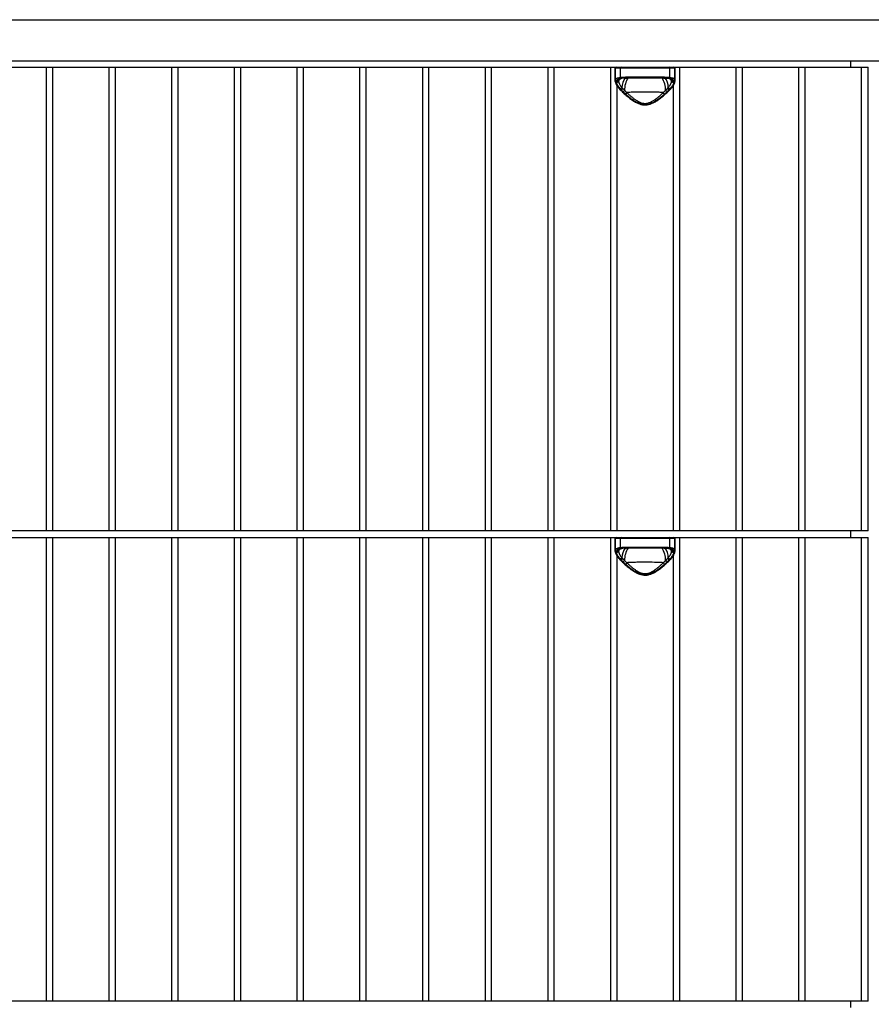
# Model space of a CAD drawing. Header units: millimetres. Extents: x -789 to 789, y -550 to 350.
# Tile 3 of 6: x -395 to 0, y -106 to 350. Entities that reach past the tile are written whole.
import ezdxf

# ---------------------------------------------------------------- set-up
doc = ezdxf.new("R2010")
doc.units = ezdxf.units.MM

msp = doc.modelspace()

# ---------------------------------------------------------------- linework, layer by layer
at = {"color": 7, "linetype": 'Continuous', "lineweight": 25}
for p, q in [((-789.02, 350), (789.02, 350)), ((-789.02, 331), (789.02, 331)), ((-9.5, 328), (-9.5, 331)), ((-789.02, 328), (-1.5, 328)), ((-382.1, 113.33), (-382.1, 328)), ((-379.38, 328), (-379.38, 113.33)), ((-353.05, 113.33), (-353.05, 328)), ((-350.33, 328), (-350.33, 113.33)), ((-324.01, 113.33), (-324.01, 328)), ((-321.28, 328), (-321.28, 113.33)), ((-294.96, 113.33), (-294.96, 328)), ((-292.24, 328), (-292.24, 113.33)), ((-265.91, 113.33), (-265.91, 328)), ((-263.19, 328), (-263.19, 113.33)), ((-236.87, 113.33), (-236.87, 328)), ((-234.15, 328), (-234.15, 113.33)), ((-207.82, 113.33), (-207.82, 328)), ((-205.1, 328), (-205.1, 113.33)), ((-178.78, 113.33), (-178.78, 328)), ((-176.05, 328), (-176.05, 113.33)), ((-149.73, 113.33), (-149.73, 328)), ((-147.01, 328), (-147.01, 113.33)), ((-120.68, 113.33), (-120.68, 328)), ((-118.65, 327.5), (-118.65, 321.7)), ((-90.95, 327.5), (-118.65, 327.5)), ((-118.63, 322.01), (-118.63, 327.5)), ((-116.3, 327.5), (-116.3, 323.33)), ((-93.3, 323.33), (-93.3, 327.5)), ((-90.97, 327.5), (-90.97, 322.01)), ((-90.95, 321.7), (-90.95, 327.5)), ((-88.92, 328), (-88.92, 113.33)), ((-62.59, 113.33), (-62.59, 328)), ((-59.87, 328), (-59.87, 113.33)), ((-33.55, 113.33), (-33.55, 328)), ((-30.82, 328), (-30.82, 113.33)), ((-4.5, 113.33), (-4.5, 328)), ((-1.5, 113.33), (-1.5, 328)), ((-117.96, 319.66), (-117.96, 113.33)), ((-113.86, 322.97), (-113.44, 322.99)), ((-112.87, 323.5), (-96.73, 323.5)), ((-96.98, 323), (-112.62, 323)), ((-96.16, 322.99), (-94.02, 322.87)), ((-91.64, 113.33), (-91.64, 319.67)), ((-116.28, 317.53), (-116.29, 317.53)), ((-93.32, 317.53), (-93.32, 317.53)), ((-1.5, 113.33), (-789.02, 113.33)), ((-789.02, 110.33), (-1.5, 110.33)), ((-382.1, -104.33), (-382.1, 110.33)), ((-379.38, 110.33), (-379.38, -104.33)), ((-353.05, -104.33), (-353.05, 110.33)), ((-350.33, 110.33), (-350.33, -104.33)), ((-324.01, -104.33), (-324.01, 110.33)), ((-321.28, 110.33), (-321.28, -104.33)), ((-294.96, -104.33), (-294.96, 110.33)), ((-292.24, 110.33), (-292.24, -104.33)), ((-265.91, -104.33), (-265.91, 110.33)), ((-263.19, 110.33), (-263.19, -104.33)), ((-236.87, -104.33), (-236.87, 110.33)), ((-234.15, 110.33), (-234.15, -104.33)), ((-207.82, -104.33), (-207.82, 110.33)), ((-205.1, 110.33), (-205.1, -104.33)), ((-178.78, -104.33), (-178.78, 110.33)), ((-176.05, 110.33), (-176.05, -104.33)), ((-149.73, -104.33), (-149.73, 110.33)), ((-147.01, 110.33), (-147.01, -104.33)), ((-120.68, -104.33), (-120.68, 110.33)), ((-118.65, 109.83), (-118.65, 104.03)), ((-90.95, 109.83), (-118.65, 109.83)), ((-118.63, 104.34), (-118.63, 109.83)), ((-116.3, 109.83), (-116.3, 105.66)), ((-93.3, 105.66), (-93.3, 109.83)), ((-90.97, 109.83), (-90.97, 104.34)), ((-90.95, 104.03), (-90.95, 109.83)), ((-88.92, 110.33), (-88.92, -104.33)), ((-62.59, -104.33), (-62.59, 110.33)), ((-59.87, 110.33), (-59.87, -104.33)), ((-33.55, -104.33), (-33.55, 110.33)), ((-30.82, 110.33), (-30.82, -104.33)), ((-9.5, 110.33), (-9.5, 113.33)), ((-4.5, -104.33), (-4.5, 110.33)), ((-1.5, -104.33), (-1.5, 110.33)), ((-113.86, 105.3), (-113.44, 105.33)), ((-112.87, 105.83), (-96.73, 105.83)), ((-96.98, 105.33), (-112.62, 105.33)), ((-96.16, 105.33), (-94.02, 105.21)), ((-117.96, 101.99), (-117.96, -104.33)), ((-91.64, -104.33), (-91.64, 102.01)), ((-116.28, 99.86), (-116.29, 99.87)), ((-93.32, 99.86), (-93.32, 99.86)), ((-1.5, -104.33), (-789.02, -104.33)), ((-9.5, -107.33), (-9.5, -104.33))]:
    msp.add_line(p, q, dxfattribs=at)
at = {"color": 8, "linetype": 'Continuous', "lineweight": 25}
for p, q in [((-116.14, 322.79), (-116.97, 322.19)), ((-116.46, 322.66), (-116.97, 322.19)), ((-115.94, 322.83), (-115.74, 322.86)), ((-94.02, 322.88), (-93.73, 322.84)), ((-93.85, 322.86), (-93.66, 322.83)), ((-92.63, 322.19), (-93.46, 322.79)), ((-92.63, 322.19), (-93.14, 322.66)), ((-116.14, 105.13), (-116.97, 104.52)), ((-116.46, 104.99), (-116.97, 104.52)), ((-115.94, 105.17), (-115.74, 105.2)), ((-94.02, 105.22), (-93.73, 105.18)), ((-93.85, 105.2), (-93.66, 105.17)), ((-92.63, 104.52), (-93.46, 105.13)), ((-92.63, 104.52), (-93.14, 104.99))]:
    msp.add_line(p, q, dxfattribs=at)
at = {"color": 7, "linetype": 'Continuous', "lineweight": 25, "flags": 128}
for points in [[(-112.87, 323.5), (-112.87, 323.4), (-112.85, 323.31), (-112.83, 323.22), (-112.8, 323.15), (-112.76, 323.08), (-112.71, 323.04), (-112.67, 323.01), (-112.62, 323)], [(-96.73, 323.5), (-96.73, 323.4), (-96.75, 323.31), (-96.77, 323.22), (-96.8, 323.15), (-96.84, 323.08), (-96.89, 323.04), (-96.93, 323.01), (-96.98, 323)], [(-112.87, 105.83), (-112.87, 105.74), (-112.85, 105.64), (-112.83, 105.56), (-112.8, 105.48), (-112.76, 105.42), (-112.71, 105.37), (-112.67, 105.34), (-112.62, 105.33)], [(-96.73, 105.83), (-96.73, 105.74), (-96.75, 105.64), (-96.77, 105.56), (-96.8, 105.48), (-96.84, 105.42), (-96.89, 105.37), (-96.93, 105.34), (-96.98, 105.33)]]:
    msp.add_lwpolyline(points, dxfattribs=at)
at = {"color": 7, "linetype": 'Continuous', "lineweight": 25}
for centre, radius, start, end in [((-118.15, 327.5), 0.5, 90, 180), ((-118.13, 327.5), 0.5, 90.0513, 180.0512), ((-115.86, 327.56), 0.448, 100.5434, 187.6171), ((-93.74, 327.56), 0.448, 352.3829, 79.4566), ((-91.47, 327.5), 0.5, 359.9488, 89.9487), ((-91.45, 327.5), 0.5, 0, 90), ((-118.13, 322.04), 0.495, 183.6773, 270.5461), ((-118.17, 321.4), 0.462, 181.4217, 274.6777), ((-115.8, 323.31), 0.5, 178.2445, 254.0511), ((-93.8, 323.31), 0.5, 285.9489, 1.7555), ((-91.47, 322.04), 0.495, 269.4539, 356.3227), ((-91.43, 321.4), 0.462, 265.3223, 358.5783), ((-118.15, 109.83), 0.5, 90, 180), ((-118.13, 109.83), 0.5, 90.0513, 180.0512), ((-115.86, 109.89), 0.448, 100.5434, 187.6171), ((-93.74, 109.89), 0.448, 352.3829, 79.4566), ((-91.47, 109.83), 0.5, 359.9488, 89.9487), ((-91.45, 109.83), 0.5, 0, 90), ((-115.8, 105.65), 0.5, 178.2445, 254.0511), ((-93.8, 105.65), 0.5, 285.9489, 1.7555), ((-118.13, 104.37), 0.495, 183.6773, 270.5461), ((-118.17, 103.74), 0.462, 181.4217, 274.6777), ((-91.47, 104.37), 0.495, 269.4539, 356.3227), ((-91.43, 103.74), 0.462, 265.3223, 358.5783)]:
    msp.add_arc(centre, radius, start, end, dxfattribs=at)
at = {"color": 8, "linetype": 'Continuous', "lineweight": 25}
for centre, radius, start, end in [((-112.29, 318.01), 6.04, 126.3181, 142.0946), ((-107.85, 318.46), 7.71, 143.5326, 179.1941), ((-104.95, 317.75), 9.34, 145.4309, 182.796), ((-104.65, 317.75), 9.34, 357.2017, 34.5687), ((-101.48, 318.54), 7.44, 0.2324, 38.17), ((-97.32, 318.01), 6.05, 37.9135, 52.9713), ((-116.11, 317.79), 0.317, 236.9525, 302.7419), ((-93.49, 317.8), 0.32, 237.4126, 301.7921), ((-112.3, 100.36), 6.02, 125.3578, 142.1045), ((-107.85, 100.79), 7.71, 143.5326, 179.1941), ((-104.95, 100.08), 9.34, 145.4309, 182.796), ((-104.65, 100.08), 9.34, 357.2017, 34.5687), ((-101.48, 100.87), 7.44, 0.2324, 38.17), ((-97.32, 100.34), 6.05, 37.9135, 52.9713), ((-116.11, 100.13), 0.317, 236.9525, 302.7419), ((-93.49, 100.13), 0.32, 237.4126, 301.7921)]:
    msp.add_arc(centre, radius, start, end, dxfattribs=at)
at = {"color": 7, "linetype": 'Continuous', "lineweight": 25}
for points in [[(-118.63, 321.39), (-118.66, 321.62), (-118.66, 321.82), (-118.63, 322.01)], [(-118.13, 321.54), (-118.14, 321.46), (-118.15, 321.37), (-118.15, 321.28)], [(-118.15, 321.28), (-118.15, 321.17), (-118.14, 321.06), (-118.13, 320.94)], [(-118.05, 321.82), (-118.09, 321.73), (-118.11, 321.64), (-118.13, 321.54)], [(-116.97, 322.19), (-116.99, 322.11), (-117.01, 322.03), (-117.03, 321.95)], [(-116.3, 323.33), (-115.29, 323.46), (-114.14, 323.5), (-112.87, 323.5)], [(-115.87, 322.84), (-115.89, 322.84), (-115.92, 322.84), (-115.94, 322.83)], [(-112.62, 323), (-113.82, 323), (-114.9, 322.97), (-115.87, 322.84)], [(-93.73, 322.84), (-94.7, 322.97), (-95.78, 323), (-96.98, 323)], [(-96.73, 323.5), (-95.46, 323.5), (-94.31, 323.46), (-93.3, 323.33)], [(-93.66, 322.83), (-93.68, 322.84), (-93.7, 322.84), (-93.73, 322.84)], [(-92.57, 321.95), (-92.58, 322.03), (-92.6, 322.11), (-92.63, 322.19)], [(-91.47, 321.54), (-91.49, 321.64), (-91.51, 321.73), (-91.55, 321.82)], [(-91.45, 321.28), (-91.45, 321.37), (-91.46, 321.46), (-91.47, 321.54)], [(-91.47, 320.94), (-91.46, 321.06), (-91.45, 321.17), (-91.45, 321.28)], [(-90.97, 322.01), (-90.94, 321.82), (-90.94, 321.62), (-90.97, 321.39)], [(-116.33, 317.92), (-116.04, 318.1), (-115.78, 318.33), (-115.56, 318.57)], [(-116.33, 317.92), (-116.2, 317.79), (-116.07, 317.66), (-115.94, 317.53)], [(-115.94, 317.53), (-115.65, 317.72), (-115.38, 317.94), (-115.17, 318.18)], [(-115.94, 317.53), (-115.63, 317.23), (-115.31, 316.92), (-114.97, 316.61)], [(-114.97, 316.61), (-114.71, 316.82), (-114.47, 317.05), (-114.28, 317.29)], [(-114.97, 316.61), (-114.59, 316.26), (-114.19, 315.89), (-113.77, 315.53)], [(-113.77, 315.53), (-113.57, 315.77), (-113.38, 316.03), (-113.24, 316.29)], [(-95.83, 315.53), (-96.03, 315.77), (-96.21, 316.03), (-96.36, 316.29)], [(-95.83, 315.53), (-95.41, 315.89), (-95.01, 316.26), (-94.63, 316.61)], [(-94.63, 316.61), (-94.89, 316.82), (-95.13, 317.05), (-95.32, 317.29)], [(-94.63, 316.61), (-94.29, 316.92), (-93.97, 317.23), (-93.66, 317.53)], [(-94.43, 318.18), (-94.21, 317.94), (-93.95, 317.72), (-93.66, 317.53)], [(-94.04, 318.57), (-93.82, 318.33), (-93.55, 318.1), (-93.27, 317.92)], [(-93.66, 317.53), (-93.53, 317.66), (-93.4, 317.79), (-93.27, 317.92)], [(-116.3, 105.66), (-115.29, 105.8), (-114.14, 105.83), (-112.87, 105.83)], [(-115.87, 105.18), (-115.89, 105.17), (-115.92, 105.17), (-115.94, 105.17)], [(-112.62, 105.33), (-113.82, 105.33), (-114.9, 105.3), (-115.87, 105.18)], [(-93.73, 105.18), (-94.7, 105.3), (-95.78, 105.33), (-96.98, 105.33)], [(-96.73, 105.83), (-95.46, 105.83), (-94.31, 105.8), (-93.3, 105.66)], [(-93.66, 105.17), (-93.68, 105.17), (-93.7, 105.17), (-93.73, 105.18)], [(-118.63, 103.73), (-118.66, 103.95), (-118.66, 104.15), (-118.63, 104.34)], [(-118.13, 103.88), (-118.14, 103.79), (-118.15, 103.71), (-118.15, 103.61)], [(-118.15, 103.61), (-118.15, 103.51), (-118.14, 103.39), (-118.13, 103.28)], [(-118.05, 104.15), (-118.09, 104.06), (-118.11, 103.97), (-118.13, 103.88)], [(-116.97, 104.52), (-116.99, 104.45), (-117.01, 104.37), (-117.03, 104.28)], [(-116.33, 100.26), (-116.04, 100.44), (-115.78, 100.66), (-115.56, 100.9)], [(-115.94, 99.86), (-115.65, 100.05), (-115.38, 100.28), (-115.17, 100.52)], [(-94.43, 100.52), (-94.21, 100.28), (-93.95, 100.05), (-93.66, 99.86)], [(-94.04, 100.9), (-93.82, 100.66), (-93.55, 100.44), (-93.27, 100.26)], [(-92.57, 104.28), (-92.58, 104.37), (-92.6, 104.45), (-92.63, 104.52)], [(-91.47, 103.88), (-91.49, 103.97), (-91.51, 104.06), (-91.55, 104.15)], [(-91.45, 103.61), (-91.45, 103.71), (-91.46, 103.79), (-91.47, 103.88)], [(-91.47, 103.28), (-91.46, 103.39), (-91.45, 103.51), (-91.45, 103.61)], [(-90.97, 104.34), (-90.94, 104.15), (-90.94, 103.95), (-90.97, 103.73)], [(-116.33, 100.26), (-116.2, 100.13), (-116.07, 99.99), (-115.94, 99.86)], [(-115.94, 99.86), (-115.63, 99.56), (-115.31, 99.26), (-114.97, 98.95)], [(-114.97, 98.95), (-114.71, 99.15), (-114.47, 99.38), (-114.28, 99.62)], [(-114.97, 98.95), (-114.59, 98.59), (-114.19, 98.23), (-113.77, 97.86)], [(-113.77, 97.86), (-113.57, 98.1), (-113.38, 98.37), (-113.24, 98.62)], [(-95.83, 97.86), (-96.03, 98.1), (-96.21, 98.37), (-96.36, 98.62)], [(-95.83, 97.86), (-95.41, 98.23), (-95.01, 98.59), (-94.63, 98.95)], [(-94.63, 98.95), (-94.89, 99.15), (-95.13, 99.38), (-95.32, 99.62)], [(-94.63, 98.95), (-94.29, 99.25), (-93.97, 99.56), (-93.66, 99.86)], [(-93.66, 99.86), (-93.53, 99.99), (-93.4, 100.13), (-93.27, 100.26)]]:
    msp.add_open_spline(points, degree=3, dxfattribs=at)
for points, knots in [([(-118.63, 322.01), (-118.6, 322.19), (-118.53, 322.35), (-118.36, 322.57), (-118.3, 322.64), (-118.14, 322.77), (-118.05, 322.82), (-117.76, 322.99), (-117.52, 323.08), (-116.97, 323.23), (-116.65, 323.28), (-116.3, 323.33)], [0, 0, 0, 0, 0.25, 0.25, 0.375, 0.375, 0.5, 0.5, 0.75, 0.75, 1, 1, 1, 1]), ([(-118.58, 321.21), (-118.57, 321.1), (-118.53, 320.72), (-118.19, 319.98), (-117.56, 318.97), (-116.89, 318.12), (-116.39, 317.65), (-116.27, 317.54)], [0, 0, 0, 0, 0.0902664, 0.3411788, 0.6191228, 0.9122057, 1, 1, 1, 1]), ([(-118.15, 321.28), (-117.95, 321.31), (-117.75, 321.36), (-117.38, 321.51), (-117.21, 321.61), (-117.05, 321.72)], [0, 0, 0, 0, 0.5, 0.5, 1, 1, 1, 1]), ([(-118.13, 321.54), (-117.93, 321.57), (-117.73, 321.61), (-117.36, 321.75), (-117.19, 321.84), (-117.03, 321.95)], [0, 0, 0, 0, 0.5, 0.5, 1, 1, 1, 1]), ([(-118.13, 320.94), (-117.93, 320.98), (-117.74, 321.04), (-117.38, 321.2), (-117.21, 321.3), (-117.06, 321.42)], [0, 0, 0, 0, 0.5, 0.5, 1, 1, 1, 1]), ([(-118.13, 320.94), (-118.1, 320.73), (-118.04, 320.5), (-117.85, 320.03), (-117.72, 319.77), (-117.25, 319), (-116.84, 318.47), (-116.33, 317.92)], [0, 0, 0, 0, 0.25, 0.25, 0.5, 0.5, 1, 1, 1, 1]), ([(-115.94, 322.83), (-116.22, 322.8), (-116.49, 322.75), (-116.95, 322.63), (-117.16, 322.56), (-117.51, 322.39), (-117.67, 322.3), (-117.9, 322.08), (-117.99, 321.95), (-118.05, 321.82)], [0, 0, 0, 0, 0.25, 0.25, 0.5, 0.5, 0.75, 0.75, 1, 1, 1, 1]), ([(-116.97, 322.19), (-117.13, 322.09), (-117.3, 322), (-117.66, 321.87), (-117.86, 321.83), (-118.05, 321.82)], [0, 0, 0, 0, 0.5, 0.5, 1, 1, 1, 1]), ([(-117.05, 321.72), (-117.05, 321.69), (-117.06, 321.62), (-117.06, 321.52), (-117.06, 321.45), (-117.06, 321.42)], [0, 0, 0, 0, 0.336258, 0.669308, 1, 1, 1, 1]), ([(-117.06, 321.42), (-117.05, 321.38), (-117.05, 321.29), (-117.02, 321.16), (-116.99, 321.03), (-116.96, 320.89), (-116.91, 320.74), (-116.85, 320.59), (-116.78, 320.43), (-116.7, 320.26), (-116.59, 320.04), (-116.41, 319.74), (-116.19, 319.4), (-115.98, 319.09), (-115.78, 318.83), (-115.63, 318.66), (-115.56, 318.57)], [0, 0, 0, 0, 0.051698, 0.104309, 0.157789, 0.21216, 0.267479, 0.323834, 0.381334, 0.440107, 0.500308, 0.616495, 0.750531, 0.831989, 0.91478, 1, 1, 1, 1]), ([(-117.03, 321.95), (-117.03, 321.91), (-117.04, 321.84), (-117.05, 321.76), (-117.05, 321.72)], [0, 0, 0, 0, 0.500711, 1, 1, 1, 1]), ([(-116.52, 322.68), (-116.43, 322.72), (-116.26, 322.79), (-115.85, 322.84), (-115.63, 322.86)], [0, 0, 0, 0, 0.488595, 1, 1, 1, 1]), ([(-94.04, 318.57), (-94, 318.62), (-93.89, 318.75), (-93.69, 319.01), (-93.43, 319.36), (-93.18, 319.74), (-92.98, 320.09), (-92.83, 320.4), (-92.71, 320.68), (-92.62, 320.95), (-92.56, 321.19), (-92.55, 321.34), (-92.54, 321.42)], [0, 0, 0, 0, 0.045115, 0.125248, 0.250657, 0.386181, 0.502854, 0.609308, 0.711663, 0.810632, 0.9067, 1, 1, 1, 1]), ([(-93.96, 322.86), (-93.75, 322.84), (-93.34, 322.79), (-93.17, 322.72), (-93.08, 322.68)], [0, 0, 0, 0, 0.5097871, 1, 1, 1, 1]), ([(-91.55, 321.82), (-91.61, 321.95), (-91.7, 322.08), (-91.93, 322.3), (-92.08, 322.39), (-92.62, 322.65), (-93.09, 322.76), (-93.66, 322.83)], [0, 0, 0, 0, 0.25, 0.25, 0.5, 0.5, 1, 1, 1, 1]), ([(-93.33, 317.54), (-93.14, 317.73), (-92.56, 318.3), (-91.83, 319.25), (-91.26, 320.29), (-90.99, 320.97), (-90.99, 321.3), (-90.99, 321.33)], [0, 0, 0, 0, 0.149467, 0.435469, 0.723503, 0.970738, 1, 1, 1, 1]), ([(-93.3, 323.33), (-92.95, 323.28), (-92.63, 323.23), (-92.22, 323.12), (-92.09, 323.08), (-91.85, 322.98), (-91.74, 322.93), (-91.45, 322.77), (-91.29, 322.64), (-91.07, 322.36), (-91, 322.19), (-90.97, 322.01)], [0, 0, 0, 0, 0.25, 0.25, 0.375, 0.375, 0.5, 0.5, 0.75, 0.75, 1, 1, 1, 1]), ([(-93.27, 317.92), (-93.02, 318.2), (-92.78, 318.47), (-92.37, 319), (-92.18, 319.27), (-91.72, 320.04), (-91.52, 320.52), (-91.47, 320.94)], [0, 0, 0, 0, 0.25, 0.25, 0.5, 0.5, 1, 1, 1, 1]), ([(-91.55, 321.82), (-91.74, 321.83), (-91.93, 321.87), (-92.3, 322), (-92.47, 322.09), (-92.63, 322.19)], [0, 0, 0, 0, 0.5, 0.5, 1, 1, 1, 1]), ([(-92.55, 321.72), (-92.55, 321.76), (-92.55, 321.84), (-92.57, 321.91), (-92.57, 321.95)], [0, 0, 0, 0, 0.497284, 1, 1, 1, 1]), ([(-92.57, 321.95), (-92.41, 321.84), (-92.24, 321.75), (-91.87, 321.61), (-91.67, 321.57), (-91.47, 321.54)], [0, 0, 0, 0, 0.5, 0.5, 1, 1, 1, 1]), ([(-92.54, 321.42), (-92.54, 321.47), (-92.53, 321.57), (-92.54, 321.67), (-92.55, 321.72)], [0, 0, 0, 0, 0.496775, 1, 1, 1, 1]), ([(-92.55, 321.72), (-92.39, 321.61), (-92.22, 321.51), (-91.85, 321.36), (-91.65, 321.31), (-91.45, 321.28)], [0, 0, 0, 0, 0.5, 0.5, 1, 1, 1, 1]), ([(-92.54, 321.42), (-92.39, 321.3), (-92.22, 321.2), (-91.86, 321.04), (-91.67, 320.98), (-91.47, 320.94)], [0, 0, 0, 0, 0.5, 0.5, 1, 1, 1, 1]), ([(-116.29, 317.53), (-115.81, 317.07), (-114.82, 316.1), (-113.16, 314.63), (-111.44, 313.23), (-109.78, 312.11), (-108.23, 311.29), (-106.79, 310.76), (-105.34, 310.5), (-103.89, 310.53), (-102.46, 310.87), (-101.05, 311.44), (-99.6, 312.26), (-98.04, 313.34), (-96.37, 314.67), (-94.75, 316.12), (-93.78, 317.08), (-93.32, 317.53)], [0, 0, 0, 0, 0.081505, 0.171046, 0.251975, 0.324057, 0.382853, 0.433586, 0.481019, 0.531459, 0.579224, 0.629669, 0.686694, 0.753154, 0.830942, 0.919527, 1, 1, 1, 1]), ([(-115.56, 318.57), (-115.49, 318.51), (-115.36, 318.38), (-115.23, 318.25), (-115.17, 318.18)], [0, 0, 0, 0, 0.5040159, 1, 1, 1, 1]), ([(-115.17, 318.18), (-115.09, 318.11), (-114.94, 317.95), (-114.71, 317.72), (-114.49, 317.5), (-114.35, 317.36), (-114.28, 317.29)], [0, 0, 0, 0, 0.270812, 0.527619, 0.770654, 1, 1, 1, 1]), ([(-114.28, 317.29), (-114.23, 317.23), (-114.12, 317.1), (-113.96, 316.93), (-113.77, 316.73), (-113.53, 316.52), (-113.34, 316.37), (-113.24, 316.29)], [0, 0, 0, 0, 0.172628, 0.339188, 0.4998, 0.74967, 1, 1, 1, 1]), ([(-113.77, 315.53), (-113.17, 315), (-112.54, 314.48), (-111.22, 313.46), (-110.53, 312.97), (-109.42, 312.28), (-109.04, 312.06), (-108.25, 311.66), (-107.85, 311.48), (-107.22, 311.25), (-107.01, 311.18), (-106.58, 311.06), (-106.35, 311), (-105.69, 310.87), (-105.24, 310.83), (-104.56, 310.83), (-104.33, 310.84), (-103.88, 310.89), (-103.66, 310.92), (-103, 311.05), (-102.58, 311.18), (-101.74, 311.49), (-101.34, 311.67), (-100.55, 312.07), (-100.17, 312.29), (-99.43, 312.75), (-99.07, 312.99), (-98.37, 313.48), (-98.04, 313.73), (-97.05, 314.49), (-96.42, 315.01), (-95.83, 315.53)], [0, 0, 0, 0, 0.125, 0.125, 0.25, 0.25, 0.3125, 0.3125, 0.375, 0.375, 0.40625, 0.40625, 0.4375, 0.4375, 0.5, 0.5, 0.53125, 0.53125, 0.5625, 0.5625, 0.625, 0.625, 0.6875, 0.6875, 0.75, 0.75, 0.8125, 0.8125, 0.875, 0.875, 1, 1, 1, 1]), ([(-96.36, 316.29), (-96.98, 316.32), (-97.62, 316.35), (-98.63, 316.39), (-98.97, 316.4), (-99.66, 316.42), (-100.02, 316.43), (-101.82, 316.47), (-103.29, 316.48), (-105.17, 316.48), (-105.55, 316.48), (-106.3, 316.48), (-106.67, 316.48), (-107.78, 316.46), (-108.5, 316.45), (-109.58, 316.43), (-109.93, 316.42), (-110.63, 316.4), (-110.97, 316.39), (-111.98, 316.35), (-112.62, 316.32), (-113.24, 316.29)], [0, 0, 0, 0, 0.125, 0.125, 0.1875, 0.1875, 0.25, 0.25, 0.5, 0.5, 0.5625, 0.5625, 0.625, 0.625, 0.75, 0.75, 0.8125, 0.8125, 0.875, 0.875, 1, 1, 1, 1]), ([(-113.24, 316.29), (-113.14, 316.19), (-112.95, 316.01), (-112.7, 315.77), (-112.51, 315.59), (-112.24, 315.34), (-111.89, 315.02), (-111.27, 314.47), (-110.49, 313.81), (-109.48, 313.05), (-108.41, 312.36), (-107.27, 311.78), (-106.06, 311.37), (-104.79, 311.22), (-103.52, 311.38), (-102.31, 311.78), (-101.18, 312.36), (-100.11, 313.06), (-99.1, 313.82), (-98.31, 314.49), (-97.69, 315.03), (-97.28, 315.41), (-96.83, 315.83), (-96.54, 316.11), (-96.36, 316.29)], [0, 0, 0, 0, 0.02271, 0.0410075, 0.0548926, 0.064365, 0.0983381, 0.1281361, 0.1913866, 0.2543129, 0.3171119, 0.3788925, 0.4401567, 0.5005226, 0.5611219, 0.6216346, 0.6835675, 0.7461869, 0.809495, 0.872965, 0.9026407, 0.9364076, 0.9592773, 1, 1, 1, 1]), ([(-96.36, 316.29), (-96.3, 316.34), (-96.17, 316.44), (-95.98, 316.6), (-95.78, 316.79), (-95.55, 317.02), (-95.4, 317.2), (-95.32, 317.29)], [0, 0, 0, 0, 0.166526, 0.332954, 0.499407, 0.742788, 1, 1, 1, 1]), ([(-95.32, 317.29), (-95.25, 317.36), (-95.11, 317.5), (-94.89, 317.72), (-94.66, 317.95), (-94.51, 318.11), (-94.43, 318.18)], [0, 0, 0, 0, 0.226978, 0.469236, 0.726836, 1, 1, 1, 1]), ([(-94.43, 318.18), (-94.37, 318.25), (-94.24, 318.38), (-94.11, 318.51), (-94.04, 318.57)], [0, 0, 0, 0, 0.495977, 1, 1, 1, 1]), ([(-118.63, 104.34), (-118.6, 104.52), (-118.53, 104.69), (-118.36, 104.9), (-118.3, 104.97), (-118.14, 105.1), (-118.05, 105.16), (-117.76, 105.32), (-117.52, 105.41), (-116.97, 105.56), (-116.65, 105.62), (-116.3, 105.66)], [0, 0, 0, 0, 0.25, 0.25, 0.375, 0.375, 0.5, 0.5, 0.75, 0.75, 1, 1, 1, 1]), ([(-115.94, 105.17), (-116.22, 105.13), (-116.49, 105.08), (-116.95, 104.96), (-117.16, 104.89), (-117.51, 104.73), (-117.67, 104.63), (-117.9, 104.41), (-117.99, 104.29), (-118.05, 104.15)], [0, 0, 0, 0, 0.25, 0.25, 0.5, 0.5, 0.75, 0.75, 1, 1, 1, 1]), ([(-116.52, 105.01), (-116.43, 105.05), (-116.26, 105.13), (-115.85, 105.17), (-115.63, 105.2)], [0, 0, 0, 0, 0.488595, 1, 1, 1, 1]), ([(-93.96, 105.2), (-93.75, 105.17), (-93.34, 105.13), (-93.17, 105.05), (-93.08, 105.01)], [0, 0, 0, 0, 0.509787, 1, 1, 1, 1]), ([(-91.55, 104.15), (-91.61, 104.29), (-91.7, 104.41), (-91.93, 104.63), (-92.08, 104.73), (-92.62, 104.98), (-93.09, 105.09), (-93.66, 105.17)], [0, 0, 0, 0, 0.25, 0.25, 0.5, 0.5, 1, 1, 1, 1]), ([(-93.3, 105.66), (-92.95, 105.62), (-92.63, 105.56), (-92.22, 105.45), (-92.09, 105.41), (-91.85, 105.32), (-91.74, 105.27), (-91.45, 105.1), (-91.29, 104.98), (-91.07, 104.69), (-91, 104.52), (-90.97, 104.34)], [0, 0, 0, 0, 0.25, 0.25, 0.375, 0.375, 0.5, 0.5, 0.75, 0.75, 1, 1, 1, 1]), ([(-118.58, 103.54), (-118.57, 103.44), (-118.53, 103.05), (-118.19, 102.31), (-117.56, 101.3), (-116.89, 100.46), (-116.39, 99.98), (-116.27, 99.87)], [0, 0, 0, 0, 0.090266, 0.341179, 0.619123, 0.912206, 1, 1, 1, 1]), ([(-118.15, 103.61), (-117.95, 103.64), (-117.75, 103.7), (-117.38, 103.85), (-117.21, 103.94), (-117.05, 104.05)], [0, 0, 0, 0, 0.5, 0.5, 1, 1, 1, 1]), ([(-118.13, 103.88), (-117.93, 103.9), (-117.73, 103.95), (-117.36, 104.09), (-117.19, 104.18), (-117.03, 104.28)], [0, 0, 0, 0, 0.5, 0.5, 1, 1, 1, 1]), ([(-118.13, 103.28), (-117.93, 103.32), (-117.74, 103.38), (-117.38, 103.54), (-117.21, 103.64), (-117.06, 103.75)], [0, 0, 0, 0, 0.5, 0.5, 1, 1, 1, 1]), ([(-118.13, 103.28), (-118.1, 103.06), (-118.04, 102.84), (-117.85, 102.36), (-117.72, 102.11), (-117.25, 101.33), (-116.84, 100.8), (-116.33, 100.26)], [0, 0, 0, 0, 0.25, 0.25, 0.5, 0.5, 1, 1, 1, 1]), ([(-116.97, 104.52), (-117.13, 104.42), (-117.3, 104.33), (-117.66, 104.21), (-117.86, 104.17), (-118.05, 104.15)], [0, 0, 0, 0, 0.5, 0.5, 1, 1, 1, 1]), ([(-117.05, 104.05), (-117.05, 104.02), (-117.06, 103.96), (-117.06, 103.85), (-117.06, 103.78), (-117.06, 103.75)], [0, 0, 0, 0, 0.336258, 0.669308, 1, 1, 1, 1]), ([(-117.06, 103.75), (-117.05, 103.71), (-117.05, 103.63), (-117.02, 103.5), (-116.99, 103.36), (-116.96, 103.22), (-116.91, 103.07), (-116.85, 102.92), (-116.78, 102.76), (-116.7, 102.6), (-116.59, 102.37), (-116.41, 102.07), (-116.19, 101.73), (-115.98, 101.43), (-115.78, 101.17), (-115.63, 100.99), (-115.56, 100.9)], [0, 0, 0, 0, 0.051698, 0.104309, 0.157789, 0.21216, 0.267479, 0.323834, 0.381334, 0.440107, 0.500308, 0.616495, 0.750531, 0.831989, 0.91478, 1, 1, 1, 1]), ([(-117.03, 104.28), (-117.03, 104.25), (-117.04, 104.17), (-117.05, 104.09), (-117.05, 104.05)], [0, 0, 0, 0, 0.500711, 1, 1, 1, 1]), ([(-115.56, 100.9), (-115.49, 100.84), (-115.36, 100.71), (-115.23, 100.58), (-115.17, 100.52)], [0, 0, 0, 0, 0.504016, 1, 1, 1, 1]), ([(-115.17, 100.52), (-115.09, 100.44), (-114.94, 100.29), (-114.71, 100.06), (-114.49, 99.84), (-114.35, 99.69), (-114.28, 99.62)], [0, 0, 0, 0, 0.270812, 0.527619, 0.770654, 1, 1, 1, 1]), ([(-95.32, 99.62), (-95.25, 99.69), (-95.11, 99.84), (-94.89, 100.05), (-94.66, 100.28), (-94.51, 100.44), (-94.43, 100.52)], [0, 0, 0, 0, 0.226978, 0.469236, 0.726836, 1, 1, 1, 1]), ([(-94.43, 100.52), (-94.37, 100.58), (-94.24, 100.71), (-94.11, 100.84), (-94.04, 100.9)], [0, 0, 0, 0, 0.495977, 1, 1, 1, 1]), ([(-94.04, 100.9), (-94, 100.95), (-93.89, 101.08), (-93.69, 101.34), (-93.43, 101.7), (-93.18, 102.08), (-92.98, 102.43), (-92.83, 102.73), (-92.71, 103.02), (-92.62, 103.28), (-92.56, 103.52), (-92.55, 103.67), (-92.54, 103.75)], [0, 0, 0, 0, 0.045115, 0.125248, 0.250657, 0.386181, 0.502854, 0.609308, 0.711663, 0.810632, 0.9067, 1, 1, 1, 1]), ([(-93.33, 99.87), (-93.14, 100.07), (-92.56, 100.63), (-91.83, 101.59), (-91.26, 102.62), (-90.99, 103.31), (-90.99, 103.63), (-90.99, 103.66)], [0, 0, 0, 0, 0.149467, 0.435469, 0.723503, 0.970738, 1, 1, 1, 1]), ([(-93.27, 100.26), (-93.02, 100.53), (-92.78, 100.8), (-92.37, 101.34), (-92.18, 101.6), (-91.72, 102.37), (-91.52, 102.85), (-91.47, 103.28)], [0, 0, 0, 0, 0.25, 0.25, 0.5, 0.5, 1, 1, 1, 1]), ([(-91.55, 104.15), (-91.74, 104.17), (-91.93, 104.21), (-92.3, 104.33), (-92.47, 104.42), (-92.63, 104.52)], [0, 0, 0, 0, 0.5, 0.5, 1, 1, 1, 1]), ([(-92.55, 104.05), (-92.55, 104.09), (-92.55, 104.17), (-92.57, 104.25), (-92.57, 104.28)], [0, 0, 0, 0, 0.497284, 1, 1, 1, 1]), ([(-92.57, 104.28), (-92.41, 104.18), (-92.24, 104.09), (-91.87, 103.95), (-91.67, 103.9), (-91.47, 103.88)], [0, 0, 0, 0, 0.5, 0.5, 1, 1, 1, 1]), ([(-92.54, 103.75), (-92.54, 103.8), (-92.53, 103.91), (-92.54, 104), (-92.55, 104.05)], [0, 0, 0, 0, 0.496775, 1, 1, 1, 1]), ([(-92.55, 104.05), (-92.39, 103.94), (-92.22, 103.85), (-91.85, 103.7), (-91.65, 103.64), (-91.45, 103.61)], [0, 0, 0, 0, 0.5, 0.5, 1, 1, 1, 1]), ([(-92.54, 103.75), (-92.39, 103.64), (-92.22, 103.54), (-91.86, 103.38), (-91.67, 103.32), (-91.47, 103.28)], [0, 0, 0, 0, 0.5, 0.5, 1, 1, 1, 1]), ([(-116.29, 99.87), (-115.81, 99.41), (-114.82, 98.44), (-113.16, 96.96), (-111.44, 95.57), (-109.78, 94.45), (-108.23, 93.62), (-106.79, 93.09), (-105.34, 92.83), (-103.89, 92.86), (-102.46, 93.2), (-101.05, 93.77), (-99.6, 94.59), (-98.04, 95.68), (-96.37, 97), (-94.75, 98.45), (-93.78, 99.41), (-93.32, 99.87)], [0, 0, 0, 0, 0.0815047, 0.1710456, 0.2519745, 0.3240573, 0.3828527, 0.4335856, 0.4810192, 0.5314593, 0.5792236, 0.629669, 0.6866944, 0.7531542, 0.830942, 0.9195269, 1, 1, 1, 1]), ([(-114.28, 99.62), (-114.23, 99.56), (-114.12, 99.44), (-113.96, 99.26), (-113.77, 99.07), (-113.53, 98.85), (-113.34, 98.7), (-113.24, 98.62)], [0, 0, 0, 0, 0.172628, 0.339188, 0.4998, 0.74967, 1, 1, 1, 1]), ([(-113.77, 97.86), (-113.17, 97.34), (-112.54, 96.81), (-111.22, 95.8), (-110.53, 95.3), (-109.42, 94.62), (-109.04, 94.4), (-108.25, 94), (-107.85, 93.82), (-107.22, 93.58), (-107.01, 93.51), (-106.58, 93.39), (-106.35, 93.34), (-105.69, 93.2), (-105.24, 93.16), (-104.56, 93.16), (-104.33, 93.17), (-103.88, 93.22), (-103.66, 93.25), (-103, 93.38), (-102.58, 93.51), (-101.74, 93.82), (-101.34, 94), (-100.55, 94.4), (-100.17, 94.62), (-99.43, 95.08), (-99.07, 95.32), (-98.37, 95.81), (-98.04, 96.06), (-97.05, 96.83), (-96.42, 97.35), (-95.83, 97.86)], [0, 0, 0, 0, 0.125, 0.125, 0.25, 0.25, 0.3125, 0.3125, 0.375, 0.375, 0.40625, 0.40625, 0.4375, 0.4375, 0.5, 0.5, 0.53125, 0.53125, 0.5625, 0.5625, 0.625, 0.625, 0.6875, 0.6875, 0.75, 0.75, 0.8125, 0.8125, 0.875, 0.875, 1, 1, 1, 1]), ([(-96.36, 98.62), (-96.98, 98.66), (-97.62, 98.69), (-98.63, 98.72), (-98.97, 98.73), (-99.66, 98.75), (-100.02, 98.76), (-101.82, 98.8), (-103.29, 98.82), (-105.17, 98.82), (-105.55, 98.82), (-106.3, 98.81), (-106.67, 98.81), (-107.78, 98.8), (-108.5, 98.79), (-109.58, 98.76), (-109.93, 98.75), (-110.63, 98.73), (-110.97, 98.72), (-111.98, 98.69), (-112.62, 98.66), (-113.24, 98.62)], [0, 0, 0, 0, 0.125, 0.125, 0.1875, 0.1875, 0.25, 0.25, 0.5, 0.5, 0.5625, 0.5625, 0.625, 0.625, 0.75, 0.75, 0.8125, 0.8125, 0.875, 0.875, 1, 1, 1, 1]), ([(-113.24, 98.62), (-113.14, 98.52), (-112.95, 98.34), (-112.7, 98.1), (-112.51, 97.92), (-112.24, 97.67), (-111.89, 97.35), (-111.27, 96.81), (-110.49, 96.15), (-109.48, 95.38), (-108.41, 94.69), (-107.27, 94.11), (-106.06, 93.7), (-104.79, 93.56), (-103.52, 93.71), (-102.31, 94.12), (-101.18, 94.7), (-100.11, 95.39), (-99.1, 96.16), (-98.31, 96.82), (-97.69, 97.37), (-97.28, 97.74), (-96.83, 98.17), (-96.54, 98.45), (-96.36, 98.62)], [0, 0, 0, 0, 0.02271, 0.041008, 0.054893, 0.064365, 0.098338, 0.128136, 0.191387, 0.254313, 0.317112, 0.378893, 0.440157, 0.500523, 0.561122, 0.621635, 0.683567, 0.746187, 0.809495, 0.872965, 0.902641, 0.936408, 0.959277, 1, 1, 1, 1]), ([(-96.36, 98.62), (-96.3, 98.67), (-96.17, 98.77), (-95.98, 98.93), (-95.78, 99.12), (-95.55, 99.35), (-95.4, 99.53), (-95.32, 99.62)], [0, 0, 0, 0, 0.1665262, 0.3329543, 0.4994067, 0.7427879, 1, 1, 1, 1])]:
    msp.add_open_spline(points, degree=3, knots=knots, dxfattribs=at)

doc.saveas('drawing.dxf')
